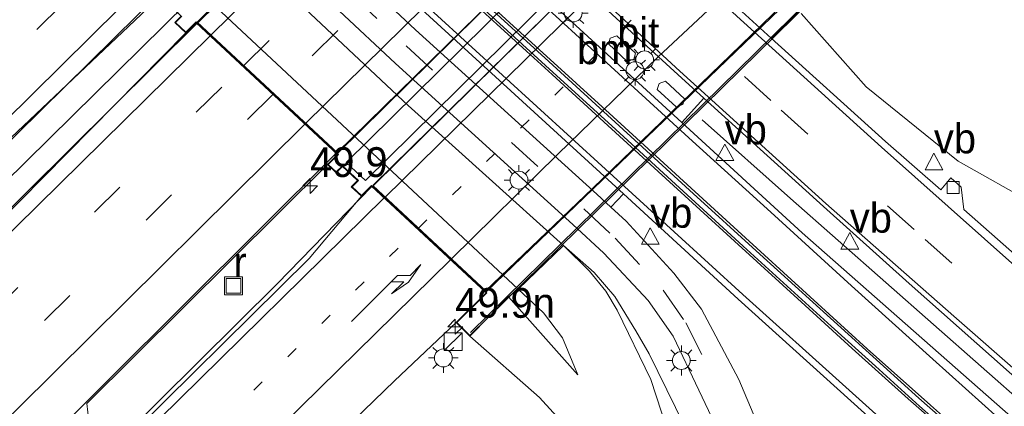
# Model space of a CAD drawing. Header units: millimetres. Extents: x 82463 to 85160, y 450000 to 452470.
# Tile 12 of 98: x 82976 to 83059, y 450361 to 450393. Entities that reach past the tile are written whole.
import ezdxf
from ezdxf.enums import TextEntityAlignment as Align

# ---------------------------------------------------------------- set-up
doc = ezdxf.new("R2010")
doc.units = ezdxf.units.MM
doc.linetypes.add('13strp', pattern=[4, 1, -3])
doc.linetypes.add('39strp', pattern=[12, 3, -9])
for name, color, linetype, lineweight in [('af-b1-rasterhekwerk', 8, 'hekwerk', 18), ('af-bs-rasterhekwerk', 8, 'hekwerk', 18), ('as-bs-kilometr', 13, 'Continuous', 18), ('gr-b1-geleiderail', 213, 'geleiderail', 18), ('gr-bs-geleiderail', 213, 'geleiderail', 18), ('gw-bs-kruinlijn', 93, 'Continuous', 18), ('gw-bs-teenlijn', 93, 'Continuous', 18), ('kw-b6-viaduct', 173, 'Continuous', 18), ('mk-b1-13streep 0.45', 8, '13strp', 18), ('mk-b1-39streep 0.15', 8, '39strp', 18), ('mk-b1-streep 0.15', 8, 'Continuous', 18), ('mk-bs-13streep 0.45', 8, '13strp', 18), ('mk-bs-39streep 0.15', 8, '39strp', 18), ('mk-bs-pijlre750', 8, 'Continuous', 18), ('mk-bs-streep 0.15', 8, 'Continuous', 18), ('og-b1-terreinafscheiding', 253, 'Continuous', 18), ('og-b5-bekleding', 253, 'Continuous', 18), ('og-b6-inrichtingselement', 253, 'Continuous', 18), ('og-bs-inrichtingselement', 253, 'Continuous', 18), ('og-bs-maaiveld', 253, 'Continuous', 18), ('og-bs-terreinafscheiding', 253, 'Continuous', 18), ('vh-b6-verh_soort', 8, 'Continuous', 18), ('wh-bs-kolk', 8, 'Continuous', 18), ('wh-bs-put', 8, 'Continuous', 18), ('wm-bs-lichtmast', 8, 'Continuous', 18), ('wm-bs-lijnverlich', 8, 'lijnverlich', 18), ('wm-bs-verkeersbord', 8, 'Continuous', 18)]:
    doc.layers.add(name, color=color, linetype=linetype, lineweight=lineweight)
doc.layers.add('og-b1-voegovergang', color=10, linetype='Continuous')
doc.styles.add('rtw_iso', font='iso-rtw.shx')
doc.linetypes.add('geleiderail', pattern='A,2,-1,[175,RTW.shx,S=0.5,R=0,X=0,Y=0],-1', length=4)
doc.linetypes.add('hekwerk', pattern='A,7,-1.5,[1,RTW.shx,S=0.75,R=0,X=0,Y=0],-1.5', length=10)
doc.linetypes.add('lijnverlich', pattern='A,0,-5,[22,RTW.shx,S=1,R=0,X=-0.625,Y=0],2.5,-0.5,[3,RTW.shx,S=0.5,R=0,X=0,Y=0],-0.5,2.5,[22,RTW.shx,S=1,R=180,X=0.625,Y=0],-5', length=16)

# ---------------------------------------------------------------- blocks, each defined once
blk = doc.blocks.new('kolk')
blk.add_lwpolyline([(-0.5, -0.5), (0.5, -0.5), (0.5, 0.5), (-0.5, 0.5)], close=True)
blk = doc.blocks.new('put')
for p, q in [((0.75, 0.75), (-0.75, 0.75)), ((-0.75, 0.75), (-0.75, -0.75)), ((0.75, -0.75), (0.75, 0.75)), ((-0.75, -0.75), (0.75, -0.75))]:
    blk.add_line(p, q)
blk.add_lwpolyline([(-0.625, 0.625), (0.625, 0.625), (0.625, -0.625), (-0.625, -0.625)], close=True)
blk = doc.blocks.new('dtbattr')
at = {"style": 'rtw_iso'}
blk.add_attdef('TAG', (0.591, 0.868), '', height=2.5, dxfattribs=at)
blk = doc.blocks.new('verkeersbord')
for p, q in [((0, 0.75), (-0.75, -0.625)), ((0.75, -0.625), (0, 0.75)), ((-0.75, -0.625), (0.75, -0.625))]:
    blk.add_line(p, q)
blk = doc.blocks.new('pijlr')
for p, q in [((0, 0, 0.1), (5.45, 0, 0.1)), ((5.45, -0.75, 0.1), (4.7, 0, 0.1)), ((6.2, -0.75, 0.1), (5.45, 0, 0.1)), ((4, -0.75, 0.1), (5.45, -0.75, 0.1)), ((5.7, -1.05, 0.1), (4, -0.75, 0.1)), ((7.5, -0.75, 0.1), (5.7, -1.05, 0.1)), ((7.5, -0.75, 0.1), (6.2, -0.75, 0.1))]:
    blk.add_line(p, q)
blk = doc.blocks.new('dtbattr-l')
at = {"style": 'rtw_iso'}
blk.add_attdef('TAG', (0, 0), '', height=2.5, dxfattribs=at)
blk = doc.blocks.new('kast')
blk.add_line((-0.75, -0.75), (0.75, 0.75))
blk.add_lwpolyline([(-0.75, 0.75), (0.75, 0.75), (0.75, -0.75), (-0.75, -0.75)], close=True)
blk = doc.blocks.new('lantaarnpaal')
for p, q in [((-0.884, 0.884), (-0.53, 0.53)), ((0, 0.75), (0, 1.25)), ((0.53, 0.53), (0.884, 0.884)), ((-0.75, 0), (-1.25, 0)), ((0.75, 0), (1.25, 0)), ((-0.53, -0.53), (-0.884, -0.884)), ((0, -0.75), (0, -1.25)), ((0.53, -0.53), (0.884, -0.884))]:
    blk.add_line(p, q)
blk.add_circle((0, 0), 0.75)
blk = doc.blocks.new('dtbattr-r')
at = {"style": 'rtw_iso'}
blk.add_attdef('TAG', text='', height=2.5, dxfattribs=at).set_placement((0, 0), align=Align.MIDDLE_CENTER)
blk = doc.blocks.new('hecto')
for p, q in [((0, 0.625), (-0.625, 0)), ((0, -0.625), (0, 0.625)), ((-0.625, 0), (0.625, 0)), ((0.625, 0), (0, -0.625))]:
    blk.add_line(p, q)

msp = doc.modelspace()

# ---------------------------------------------------------------- linework, layer by layer
at = {"layer": 'af-b1-rasterhekwerk'}
msp.add_polyline3d([(83014.124, 450366.827, 6.254), (83050.137, 450402.133, 6.415)], dxfattribs=at)
at = {"layer": 'af-bs-rasterhekwerk'}
msp.add_polyline3d([(83069.068, 450353.398, 0.554), (83041.034, 450378.068, 0.189), (83033.591, 450384.689, 0.17)], dxfattribs=at)
at = {"layer": 'gr-b1-geleiderail'}
for points in [[(83022.295, 450423.306, 7.138), (82991.219, 450392.822, 6.92)], [(83002.924, 450381.938, 6.52), (83018.608, 450397.289, 6.52), (83034.02, 450412.411, 6.661)], [(83005.913, 450379.157, 6.955), (83020.5, 450393.455, 7.038), (83037.031, 450409.614, 7.197)], [(83046.77, 450400.573, 6.841), (83035.982, 450390.092, 6.827), (83024.41, 450378.932, 6.749), (83015.407, 450370.329, 6.74)]]:
    msp.add_polyline3d(points, dxfattribs=at)
at = {"layer": 'gr-bs-geleiderail'}
for points in [[(82919.079, 450327.046, 5.732), (82943.025, 450350.932, 6.186), (82965.853, 450373.481, 6.515), (82988.192, 450395.501, 6.96)], [(82991.148, 450392.752, 6.919), (82969.79, 450371.636, 6.717), (82949.127, 450350.974, 6.442), (82936.755, 450338.678, 6.25), (82922.137, 450324.107, 5.759)], [(82934.213, 450313.637, 5.321), (82964.53, 450343.807, 5.993), (83002.852, 450381.868, 6.52)], [(83005.842, 450379.088, 6.955), (82997.879, 450370.917, 6.845), (82984.668, 450357.807, 6.731), (82971.27, 450344.791, 6.589), (82944.239, 450319.046, 6.131), (82935.957, 450311.221, 5.727)]]:
    msp.add_polyline3d(points, dxfattribs=at)
at = {"layer": 'gw-bs-kruinlijn'}
for points in [[(83018.127, 450370.465, 3.774), (83020.269, 450368.481, 3.807), (83021.863, 450366.367, 3.757), (83023.145, 450363.275, 3.775)], [(83014.071, 450366.511, 5.993), (83019.937, 450361.364, 5.663), (83023.377, 450357.606, 5.329), (83025.216, 450354.056, 5.269), (83026.814, 450344.798, 4.857)]]:
    msp.add_polyline3d(points, dxfattribs=at)
at = {"layer": 'gw-bs-teenlijn'}
for points in [[(83179.555, 450398.252, 4.513), (83179.727, 450387.253, 4.257), (83178.065, 450377.409, 3.89), (83173.946, 450368.281, 3.473), (83168.965, 450360.649, 3.239), (83162.099, 450353.325, 2.767), (83153.545, 450347.017, 2.3), (83144.462, 450343.09, 1.943), (83135.597, 450341.473, 1.654), (83124.456, 450341.259, 1.416), (83113.072, 450342.807, 1.132), (83105.669, 450344.802, 0.944), (83094.927, 450349.729, 0.664), (83085.263, 450357.529, 0.692), (83073.114, 450367.742, 0.582), (83061.572, 450377.57, 0.371), (83055.112, 450381.21, 0.362), (83047.394, 450387.442, 0.181), (83041.91, 450393.588, 0.205)], [(83034.297, 450347.78, 0.435), (83031.561, 450355.95, 0.518), (83029.279, 450362.878, 0.536), (83026.444, 450368.695, 0.55), (83025.495, 450370.292, 0.55), (83024.13, 450371.963, 0.536), (83021.936, 450374.126, 0.388)], [(83023.145, 450363.275, 3.775), (83017.335, 450369.814, 3.872)]]:
    msp.add_polyline3d(points, dxfattribs=at)
at = {"layer": 'kw-b6-viaduct'}
msp.add_polyline3d([(83050.4, 450402.227, 6.401), (83014.072, 450366.582, 6.135), (83012.998, 450367.669, 6.135), (83015.514, 450370.162, 6.236), (83005.821, 450379.176, 6.355), (83004.968, 450378.332, 6.355), (83004.179, 450379.061, 6.309), (83004.725, 450379.592, 6.305), (83003.389, 450380.816, 6.007), (83002.836, 450380.305, 5.952), (83002.182, 450380.924, 5.952), (83003.032, 450381.769, 5.906), (82991.07, 450392.893, 6.254), (82990.206, 450392.04, 6.314), (82989.355, 450392.849, 6.282), (82989.884, 450393.381, 6.355)], dxfattribs=at)
at = {"layer": 'mk-b1-13streep 0.45'}
msp.add_polyline3d([(83009.762, 450375.578, 6.113), (83036.286, 450401.493, 6.323)], dxfattribs=at)
at = {"layer": 'mk-b1-39streep 0.15'}
for points in [[(82995.079, 450389.233, 6.054), (83026.021, 450419.844, 6.174)], [(83028.653, 450417.398, 6.09), (82997.606, 450386.883, 5.942)]]:
    msp.add_polyline3d(points, dxfattribs=at)
at = {"layer": 'mk-b1-streep 0.15'}
for points in [[(82992.324, 450391.795, 6.176), (83023.376, 450422.301, 6.258)], [(83031.344, 450414.898, 6.004), (83000.286, 450384.391, 5.824)], [(83006.957, 450378.187, 6.187), (83024.621, 450395.504, 6.328), (83038.112, 450408.61, 6.395)], [(83044.051, 450403.097, 6.246), (83036.164, 450395.83, 6.277), (83029.899, 450389.956, 6.277), (83021.472, 450381.787, 6.158), (83012.537, 450372.998, 6.04)]]:
    msp.add_polyline3d(points, dxfattribs=at)
at = {"layer": 'mk-bs-13streep 0.45'}
msp.add_polyline3d([(82939.684, 450308.089, 4.974), (82966.558, 450333.531, 5.672), (82987.362, 450353.567, 5.924), (83009.691, 450375.509, 6.112)], dxfattribs=at)
at = {"layer": 'mk-bs-39streep 0.15'}
for points in [[(82989.01, 450433.281, 0.109), (82998.576, 450424.093, 0.069), (83013.352, 450410.266, 0.07), (83028.337, 450396.455, 0.071), (83040.242, 450385.484, 0.072), (83052.34, 450374.622, 0.102), (83064.299, 450364.076, 0.188), (83073.401, 450356.309, 0.27), (83076.543, 450353.823, 0.309), (83082.542, 450349.338, 0.375), (83085.931, 450346.952, 0.409)], [(82977.782, 450419.84, 0.275), (83008.725, 450390.88, 0.166), (83023.67, 450377.215, 0.223), (83026.284, 450374.738, 0.227), (83030.32, 450370.387, 0.195), (83032.22, 450367.651, 0.174), (83036.342, 450359.456, 0.275), (83040.003, 450351.325, 0.243), (83041.524, 450348.013, 0.243), (83043.054, 450345.569, 0.234), (83044.783, 450343.51, 0.224), (83051.151, 450337.013, 0.206), (83061.538, 450326.284, 0.215), (83070.136, 450318.011, 0.234), (83081.434, 450308.004, 0.279), (83092.884, 450297.745, 0.389), (83106.196, 450285.441, 0.806)], [(82915.671, 450330.814, 4.96), (82952.014, 450367.021, 5.672), (82984.498, 450398.936, 6.002)], [(82925.985, 450320.948, 4.983), (82965.4, 450360.102, 5.695), (82995.008, 450389.163, 6.054)], [(82997.534, 450386.813, 5.942), (82958.099, 450347.791, 5.53), (82928.699, 450318.6, 4.882)]]:
    msp.add_polyline3d(points, dxfattribs=at)
at = {"layer": 'mk-bs-streep 0.15'}
for points in [[(82988.383, 450438.552, 0.031), (82997.039, 450430.095, 0.095), (83020.427, 450408.254, 0.076), (83036.519, 450393.388, 0.052), (83048.673, 450382.39, 0.083), (83074.379, 450359.512, 0.38), (83083.106, 450351.849, 0.504), (83088.107, 450347.881, 0.554), (83093.837, 450343.81, 0.628), (83099.609, 450340.324, 0.692), (83105.636, 450337.22, 0.875)], [(82985.343, 450432.16, 0.209), (82994.805, 450423.097, 0.278), (83015.589, 450403.646, 0.223), (83031.717, 450388.755, 0.237), (83043.978, 450377.643, 0.262), (83054.744, 450368.186, 0.426), (83066.462, 450357.957, 0.536), (83075.349, 450350.389, 0.687), (83082.172, 450344.994, 0.793), (83088.686, 450340.585, 0.875), (83094.302, 450337.314, 1.003), (83101.91, 450333.688, 1.155), (83108.947, 450331.199, 1.315)], [(83105.239, 450324.383, 1.212), (83102.871, 450325.193, 1.173), (83100.57, 450326.08, 1.134), (83098.258, 450327.077, 1.039), (83095.944, 450328.112, 0.985), (83093.624, 450329.23, 0.923), (83089.165, 450331.676, 0.818), (83086.96, 450333.004, 0.769), (83082.651, 450335.8, 0.681), (83076.267, 450340.502, 0.534), (83074.582, 450341.864, 0.502), (83067.862, 450347.646, 0.371), (83062.306, 450352.459, 0.255), (83058.342, 450355.808, 0.202), (83052.798, 450360.719, 0.171), (83047.472, 450365.457, 0.148), (83042.665, 450369.822, 0.128), (83036.601, 450375.362, 0.113), (83026.123, 450384.938, 0.11), (83019.899, 450390.588, 0.088), (83011.179, 450398.533, 0.075), (82981.055, 450426.224, 0.068), (82976.9, 450430.097, 0.1)], [(82976.272, 450429.526, 0.085), (82981.668, 450424.507, 0.046), (82988.47, 450418.233, 0.048), (82993.924, 450413.249, 0.046), (83000.056, 450407.65, 0.049), (83003.774, 450404.219, 0.06), (83007.386, 450400.921, 0.07), (83009.254, 450399.162, 0.072), (83016.339, 450392.715, 0.083), (83018.84, 450390.447, 0.087), (83020.986, 450388.483, 0.09), (83025.683, 450384.205, 0.09), (83030.549, 450379.749, 0.091), (83036.307, 450374.487, 0.09), (83042.255, 450369.093, 0.11), (83046.217, 450365.489, 0.127), (83050.905, 450361.266, 0.145), (83058.299, 450354.787, 0.191)], [(82976.382, 450425.528, 0.139), (82977.796, 450424.155, 0.119), (83008.155, 450396.339, 0.101), (83037.016, 450370.024, 0.108), (83054.336, 450354.461, 0.321), (83063.991, 450345.832, 0.527), (83069.23, 450341.241, 0.66), (83075.449, 450336.001, 0.861), (83082.343, 450330.847, 1.063), (83089.368, 450326.498, 1.292), (83095.577, 450323.354, 1.397), (83103.828, 450320.027, 1.594), (83113.642, 450317.473, 1.81)], [(83104.974, 450328.322, 0.997), (83099.163, 450330.615, 0.887), (83096.389, 450331.855, 0.832), (83093.134, 450333.506, 0.774), (83089.415, 450335.59, 0.706), (83083.72, 450339.255, 0.626), (83080.675, 450341.386, 0.578), (83077.002, 450344.161, 0.517), (83072.647, 450347.631, 0.439), (83069.102, 450350.537, 0.377), (83063.949, 450354.899, 0.318), (83059.858, 450358.432, 0.279), (83052.993, 450364.585, 0.238), (83046.157, 450370.748, 0.201), (83039.379, 450376.913, 0.185), (83032.486, 450383.17, 0.169), (83025.579, 450389.468, 0.162), (83019.338, 450395.182, 0.161), (83013.427, 450400.573, 0.154), (83012.449, 450401.465, 0.154)], [(82987.112, 450396.505, 6.074), (82952.863, 450362.704, 5.801), (82918.374, 450328.375, 4.946)], [(82992.253, 450391.725, 6.176), (82972.355, 450372.18, 6.016), (82948.47, 450348.467, 5.64), (82923.358, 450323.46, 5.056)], [(82931.469, 450316.172, 4.805), (82958.114, 450342.686, 5.402), (83000.215, 450384.321, 5.824)], [(82937.106, 450310.921, 5.001), (82952.227, 450325.183, 5.484), (82968.703, 450340.811, 5.842), (82987.965, 450359.551, 6.085), (83006.886, 450378.117, 6.186)], [(83012.466, 450372.928, 6.039), (82984.144, 450345.158, 5.773), (82974.653, 450336.034, 5.677), (82969.588, 450331.213, 5.576), (82954.662, 450318.489, 5.37), (82941.11, 450306.89, 4.896)]]:
    msp.add_polyline3d(points, dxfattribs=at)
at = {"layer": 'og-b1-terreinafscheiding'}
for points in [[(83022.204, 450423.39, 6.296), (82991.176, 450392.862, 6.227)], [(83002.984, 450381.882, 5.704), (83034.006, 450412.424, 5.92)], [(83036.94, 450409.698, 6.424), (83005.95, 450379.123, 6.213)], [(83015.47, 450370.271, 5.961), (83046.871, 450400.48, 6.176)], [(82991.176, 450392.862, 6.227), (83002.984, 450381.882, 5.704)], [(83015.47, 450370.271, 5.961), (83005.95, 450379.123, 6.213)]]:
    msp.add_polyline3d(points, dxfattribs=at)
at = {"layer": 'og-b1-voegovergang'}
for points in [[(83003.032, 450381.769, 5.906), (82991.07, 450392.893, 6.254)], [(83015.514, 450370.162, 6.236), (83005.821, 450379.176, 6.355)]]:
    msp.add_polyline3d(points, dxfattribs=at)
at = {"layer": 'og-b5-bekleding'}
msp.add_polyline3d([(83021.936, 450374.126, 0.388), (83018.127, 450370.465, 3.774), (82974.151, 450411.489, 3.582), (82977.839, 450415.034, 0.41), (83008.887, 450385.873, 0.383)], close=True, dxfattribs=at)
at = {"layer": 'og-b6-inrichtingselement'}
msp.add_polyline3d([(83036.457, 450410.281, 6.447), (83005.311, 450379.58, 6.337), (83003.697, 450381.081, 5.938), (83034.843, 450411.783, 5.979)], close=True, dxfattribs=at)
at = {"layer": 'og-bs-maaiveld'}
for points in [[(83015.442, 450370.161, 5.961), (83012.927, 450367.669, 5.989), (83014.071, 450366.511, 5.993), (83017.335, 450369.814, 3.872), (83018.127, 450370.465, 3.774), (82974.151, 450411.489, 3.582)], [(82988.363, 450395.342, 6.089), (82987.495, 450394.491, 6.112), (82988.302, 450393.773, 6.117), (82988.836, 450394.288, 6.14), (82989.812, 450393.38, 6.149), (82989.283, 450392.848, 6.158), (82990.207, 450391.97, 6.163), (82991.071, 450392.824, 6.163)], [(83026.425, 450391.719, 0.123), (83025.883, 450391.536, 0.171), (83025.729, 450391.041, 0.144), (83027.312, 450389.577, 0.106), (83027.855, 450389.757, 0.118), (83028.002, 450390.264, 0.122), (83026.425, 450391.719, 0.123)], [(83030.528, 450387.911, 0.17), (83029.982, 450387.728, 0.197), (83029.826, 450387.232, 0.165), (83031.41, 450385.77, 0.169), (83031.965, 450385.949, 0.184), (83032.116, 450386.448, 0.171), (83030.528, 450387.911, 0.17)], [(83002.96, 450381.768, 5.714), (83002.11, 450380.923, 5.718), (83002.836, 450380.237, 5.869), (83003.389, 450380.748, 5.883), (83004.652, 450379.591, 6.305), (83004.106, 450379.06, 6.309), (83004.969, 450378.263, 6.273), (83005.822, 450379.107, 6.273)]]:
    msp.add_polyline3d(points, dxfattribs=at)
at = {"layer": 'og-bs-terreinafscheiding'}
for points in [[(83111.228, 450329.703, 1.361), (83104.095, 450331.891, 1.191), (83096.478, 450335.287, 1.04), (83089.13, 450339.641, 0.884), (83080.964, 450345.177, 0.774), (83074.177, 450350.658, 0.618), (83063.602, 450359.768, 0.472), (83050.982, 450370.944, 0.376), (83043.804, 450377.398, 0.256), (83033.752, 450386.492, 0.233), (83031.562, 450388.473, 0.228), (83015.348, 450403.315, 0.217), (82994.512, 450422.662, 0.282), (82990.422, 450426.6, 0.301), (82983.693, 450433.08, 0.331), (82979.656, 450437.149, 0.399)], [(82991.157, 450436.379, -0.024), (82995.849, 450431.988, 0.072), (83020.778, 450408.638, 0.095), (83036.939, 450393.77, 0.108), (83039.405, 450391.541, 0.114), (83049.013, 450382.859, 0.138), (83053.656, 450378.79, 0.279), (83054.506, 450379.809, 0.289), (83055.357, 450379.029, 0.307), (83055.587, 450377.152, 0.293), (83072.351, 450362.402, 0.412), (83073.152, 450363.348, 0.408), (83074.215, 450362.418, 0.408), (83074.373, 450360.779, 0.431), (83078.375, 450357.422, 0.458), (83083.023, 450353.794, 0.499), (83087.943, 450350.074, 0.55), (83092.157, 450347.235, 0.55), (83092.848, 450348.291, 0.554), (83093.863, 450347.671, 0.55), (83094.38, 450345.857, 0.591), (83098.716, 450343.414, 0.641), (83104.903, 450340.626, 0.783)], [(82977.215, 450434.581, 0.312), (82982.979, 450429.155, 0.21), (82988.25, 450424.345, 0.213), (83013.783, 450401.046, 0.23), (83031.905, 450384.451, 0.251), (83042.007, 450375.2, 0.262), (83069.108, 450351.367, 0.591), (83070.022, 450352.42, 0.632), (83071.072, 450351.502, 0.678), (83071.249, 450349.65, 0.673), (83077.46, 450344.714, 0.779), (83083.544, 450340.277, 0.88), (83088.218, 450337.217, 0.935), (83088.911, 450338.303, 0.903), (83090.166, 450337.589, 0.898), (83090.824, 450335.698, 0.98), (83095.452, 450333.155, 1.081), (83101.1, 450330.612, 1.127), (83107.813, 450328.38, 1.264)], [(83106.583, 450318.14, 1.746), (83099.068, 450321.036, 1.512), (83090.411, 450325.467, 1.26), (83082.795, 450330.105, 1.045), (83077.4, 450333.909, 0.88), (83070.821, 450339.276, 0.692), (83061.9, 450347.141, 0.44), (83048.392, 450359.012, 0.284), (83036.635, 450369.621, 0.16), (83026.977, 450378.453, 0.157), (82977.424, 450423.749, 0.153), (82975.346, 450425.786, 0.074), (82972.931, 450428.12, 0.001)], [(82972.976, 450425.86, 0.042), (82974.412, 450424.807, 0.037), (82976.632, 450422.95, 0.084), (82981.023, 450418.826, 0.1), (83009.521, 450392.239, 0.122), (83024.744, 450378.433, 0.176), (83025.921, 450377.353, 0.175), (83027.216, 450376.166, 0.174), (83031.228, 450371.802, 0.159), (83033.553, 450368.799, 0.136), (83036.675, 450362.882, 0.243), (83039.55, 450356.106, 0.201), (83042.465, 450349.52, 0.16), (83044.193, 450346.352, 0.16), (83047.305, 450342.822, 0.146), (83060.029, 450329.749, 0.151), (83064.604, 450325.131, 0.169), (83069.292, 450320.765, 0.201), (83076.027, 450314.79, 0.179), (83088.057, 450304.078, 0.289), (83108.548, 450285.134, 0.916)], [(83105.558, 450284.033, 0.921), (83094.838, 450293.797, 0.531), (83086.821, 450301.431, 0.348), (83075.34, 450311.537, 0.334), (83066.04, 450319.748, 0.311), (83054.493, 450331.265, 0.234), (83042.33, 450343.857, 0.211), (83039.794, 450348.217, 0.201), (83035.49, 450357.468, 0.334), (83031.154, 450366.514, 0.265), (83029.06, 450369.519, 0.268), (83025.333, 450373.487, 0.313), (83022.744, 450375.886, 0.377), (83007.83, 450389.403, 0.325), (82979.437, 450415.965, 0.299), (82974.118, 450420.959, 0.292), (82972.595, 450422.274, 0.32)], [(82971.659, 450420.689, 0.334), (82972.679, 450419.884, 0.324), (82977.839, 450415.034, 0.41), (83008.887, 450385.873, 0.383), (83021.936, 450374.126, 0.388), (83024.529, 450371.85, 0.139), (83026.256, 450369.861, 0.345), (83028.03, 450366.96, 0.308), (83029.152, 450365.029, 0.323), (83032.834, 450357.502, 0.389), (83035.939, 450350.969, 0.348), (83040.856, 450342.785, 0.293), (83042.33, 450343.857, 0.211)], [(83013.05, 450395.994, 0.086), (83020.428, 450389.243, 0.091), (83026.338, 450383.851, 0.098), (83033.353, 450377.445, 0.093), (83037.046, 450374.074, 0.097), (83040.739, 450370.703, 0.108), (83044.443, 450367.345, 0.112), (83048.154, 450363.994, 0.134), (83051.874, 450360.653, 0.147), (83055.615, 450357.334, 0.162)], [(82987.495, 450394.491, 6.112), (82967.192, 450375.33, 5.883), (82945.551, 450353.929, 5.663), (82918.76, 450327.776, 4.988)], [(83057.816, 450356.038, 0.188), (83051.809, 450361.325, 0.157), (83044.386, 450368.024, 0.129), (83038.458, 450373.397, 0.107), (83032.539, 450378.779, 0.11), (83026.635, 450384.178, 0.108), (83020.727, 450389.572, 0.109), (83014.812, 450394.957, 0.105)], [(83039.405, 450391.541, 0.114), (83041.702, 450393.777, 0.204)], [(82991.071, 450392.824, 6.163), (83002.96, 450381.768, 5.714)], [(82922.966, 450324.824, 4.997), (82949.639, 450351.297, 5.649), (82974.276, 450375.851, 5.906), (82990.207, 450391.97, 6.163)], [(83031.905, 450384.451, 0.251), (83033.752, 450386.492, 0.233)], [(83002.11, 450380.923, 5.718), (82981.893, 450360.88, 5.585), (82982.05, 450359.4, 5.549), (82981.111, 450358.46, 5.549), (82980.275, 450359.257, 5.567), (82965.387, 450344.46, 5.434), (82965.407, 450343.015, 5.37), (82964.42, 450341.785, 5.379), (82963.614, 450342.699, 5.37), (82949.06, 450328.223, 5.219), (82949.111, 450326.863, 5.182), (82948.154, 450325.971, 5.191), (82947.521, 450326.683, 5.187), (82934.295, 450313.7, 4.604)], [(83005.822, 450379.107, 6.273), (83015.442, 450370.161, 5.961)], [(82936.431, 450311.101, 4.956), (82953.274, 450327.169, 5.475), (82983.617, 450356.316, 5.956), (83000.585, 450373.025, 6.158), (83004.969, 450378.263, 6.273)], [(83025.921, 450377.353, 0.175), (83026.977, 450378.453, 0.157)], [(83018.127, 450370.465, 3.774), (83021.936, 450374.126, 0.388)], [(83012.927, 450367.669, 5.989), (83007.747, 450362.767, 5.934), (82993.076, 450348.579, 5.796), (82993.116, 450346.988, 5.805), (82992.452, 450346.28, 5.81), (82991.585, 450347.176, 5.75), (82981.75, 450337.507, 5.704), (82974.483, 450330.6, 5.581), (82974.588, 450329.151, 5.585), (82973.828, 450328.387, 5.59), (82973.055, 450329.257, 5.539), (82968.224, 450324.657, 5.562), (82961.503, 450318.88, 5.452), (82955.396, 450313.764, 5.37), (82955.144, 450312.211, 5.301), (82954.348, 450311.47, 5.32), (82953.713, 450312.266, 5.283), (82944.31, 450304.303, 4.805)]]:
    msp.add_polyline3d(points, dxfattribs=at)
at = {"layer": 'vh-b6-verh_soort'}
for points in [[(83034.006, 450412.424, 5.92), (83002.984, 450381.882, 5.704), (82991.176, 450392.862, 6.227), (83022.204, 450423.39, 6.296)], [(83046.871, 450400.48, 6.176), (83015.47, 450370.271, 5.961), (83005.95, 450379.123, 6.213), (83036.94, 450409.698, 6.424)]]:
    msp.add_polyline3d(points, close=True, dxfattribs=at)
at = {"layer": 'wm-bs-lijnverlich'}
msp.add_polyline3d([(83190.192, 450587.643, 7.223), (83154.869, 450554.044, 6.995), (83087.181, 450489.34, 6.763), (83024.97, 450428.629, 6.396), (82953.68, 450358.468, 5.7), (82921.182, 450326.076, 5.101)], dxfattribs=at)

# ---------------------------------------------------------------- block references
at = {"layer": 'as-bs-kilometr'}
ref = msp.add_blockref('dtbattr', (83000.664, 450379.129, 5.708), dxfattribs=at)
ref.add_attrib('TAG', '49.9', dxfattribs={"layer": '0', "height": 2.5, "style": 'rtw_iso'}).set_placement((83000.664, 450379.129, 5.708), align=Align.BOTTOM_LEFT)
for p in [(83000.664, 450379.129, 5.708), (83012.852, 450367.311, 5.773)]:
    msp.add_blockref('hecto', p, dxfattribs=at)
ref = msp.add_blockref('dtbattr', (83012.852, 450367.311, 5.773), dxfattribs=at)
ref.add_attrib('TAG', '49.9n', dxfattribs={"layer": '0', "height": 2.5, "style": 'rtw_iso'}).set_placement((83012.852, 450367.311, 5.773), align=Align.BOTTOM_LEFT)
at = {"layer": 'mk-b1-13streep 0.45'}
ref = msp.add_blockref('dtbattr-l', (83023.090643, 450388.600613, 6.218528), dxfattribs=at)
ref.add_attrib('TAG', 'bm', dxfattribs={"layer": '0', "height": 2.5, "style": 'rtw_iso'}).set_placement((83023.090643, 450388.600613, 6.218528), align=Align.BOTTOM_LEFT)
at = {"layer": 'mk-bs-pijlre750', "rotation": 45.09999999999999}
msp.add_blockref('pijlr', (83004.144, 450367.759, 6.126), dxfattribs=at)
at = {"layer": 'og-bs-inrichtingselement'}
msp.add_blockref('kast', (83012.674, 450366.054, 5.911), dxfattribs=at)
at = {"layer": 'vh-b6-verh_soort'}
ref = msp.add_blockref('dtbattr-r', (83026.460938, 450390, 6.19), dxfattribs=at)
ref.add_attrib('TAG', 'bit', dxfattribs={"layer": '0', "height": 2.5, "style": 'rtw_iso'}).set_placement((83026.460938, 450390, 6.19), align=Align.BOTTOM_LEFT)
at = {"layer": 'wh-bs-kolk'}
msp.add_blockref('kolk', (83054.684, 450379.003, 0.05), dxfattribs=at)
at = {"layer": 'wh-bs-put'}
ref = msp.add_blockref('dtbattr', (82994.218, 450370.741, 5.906), dxfattribs=at)
ref.add_attrib('TAG', 'r', dxfattribs={"layer": '0', "height": 2.5, "style": 'rtw_iso'}).set_placement((82994.218, 450370.741, 5.906), align=Align.BOTTOM_LEFT)
msp.add_blockref('put', (82994.218, 450370.741, 5.906), dxfattribs=at)
at = {"layer": 'wm-bs-lichtmast'}
for p in [(83022.761, 450393.638, 4.495), (83028.766, 450389.709, 2.994), (83027.958, 450388.806, 4.507), (83018.206, 450379.618, 0.369), (83011.852, 450364.693, 6.043), (83031.853, 450364.479, 0.486)]:
    msp.add_blockref('lantaarnpaal', p, dxfattribs=at)
at = {"layer": 'wm-bs-verkeersbord'}
ref = msp.add_blockref('dtbattr', (83035.505, 450381.879, 0.153), dxfattribs=at)
ref.add_attrib('TAG', 'vb', dxfattribs={"layer": '0', "height": 2.5, "style": 'rtw_iso'}).set_placement((83035.505, 450381.879, 0.153), align=Align.BOTTOM_LEFT)
ref = msp.add_blockref('dtbattr', (83053.079, 450381.117, 0.259), dxfattribs=at)
ref.add_attrib('TAG', 'vb', dxfattribs={"layer": '0', "height": 2.5, "style": 'rtw_iso'}).set_placement((83053.079, 450381.117, 0.259), align=Align.BOTTOM_LEFT)
for p in [(83035.505, 450381.879, 0.153), (83053.079, 450381.117, 0.259), (83029.24, 450374.875, 0.134), (83046.012, 450374.456, 0.316)]:
    msp.add_blockref('verkeersbord', p, dxfattribs=at)
ref = msp.add_blockref('dtbattr', (83029.24, 450374.875, 0.134), dxfattribs=at)
ref.add_attrib('TAG', 'vb', dxfattribs={"layer": '0', "height": 2.5, "style": 'rtw_iso'}).set_placement((83029.24, 450374.875, 0.134), align=Align.BOTTOM_LEFT)
ref = msp.add_blockref('dtbattr', (83046.012, 450374.456, 0.316), dxfattribs=at)
ref.add_attrib('TAG', 'vb', dxfattribs={"layer": '0', "height": 2.5, "style": 'rtw_iso'}).set_placement((83046.012, 450374.456, 0.316), align=Align.BOTTOM_LEFT)

doc.saveas('drawing.dxf')
